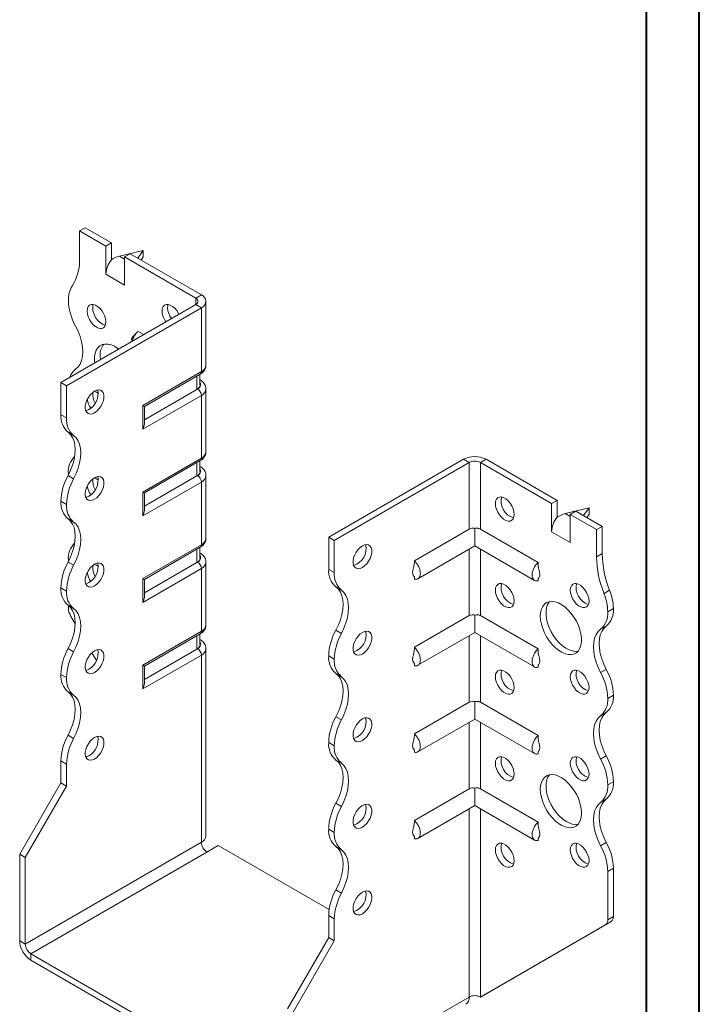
# Model space of a CAD drawing. Header units: millimetres. Extents: x 0 to 210, y 0 to 297.
# Tile 3 of 4: x 146 to 210, y 56 to 149. Entities that reach past the tile are written whole.
import ezdxf

# ---------------------------------------------------------------- set-up
doc = ezdxf.new("R2010")
doc.units = ezdxf.units.MM

msp = doc.modelspace()

# ---------------------------------------------------------------- linework, layer by layer
at = {"color": 7, "linetype": 'Continuous', "lineweight": 40}
for p, q in [((210.079, 0.215), (210.079, 297.215)), ((205.079, 5.215), (205.079, 292.215))]:
    msp.add_line(p, q, dxfattribs=at)
at = {"color": 7, "linetype": 'Continuous', "lineweight": 15}
for p, q in [((151.584, 128.782), (152.115, 129.088)), ((151.584, 128.782), (151.584, 126.218)), ((154.059, 127.353), (151.584, 128.782)), ((154.59, 127.659), (152.115, 129.088)), ((154.59, 127.659), (154.059, 127.353)), ((154.059, 124.699), (154.059, 127.353)), ((154.59, 126.066), (154.59, 127.659)), ((157.595, 126.945), (155.341, 126.409)), ((155.341, 126.409), (155.827, 126.128)), ((155.827, 126.333), (156.357, 126.639)), ((155.827, 123.679), (155.827, 126.333)), ((162.545, 122.455), (155.827, 126.333)), ((163.075, 122.761), (156.357, 126.639)), ((157.079, 126.222), (157.595, 126.945)), ((157.595, 126.332), (157.389, 126.043)), ((157.595, 126.945), (157.595, 126.332)), ((154.059, 124.699), (155.827, 123.679)), ((162.545, 122.455), (163.075, 122.761)), ((149.817, 114.495), (162.545, 121.842)), ((162.545, 122.455), (162.545, 121.842)), ((162.545, 121.842), (163.075, 121.536)), ((163.514, 116.127), (163.514, 122.149)), ((150.347, 114.189), (163.075, 121.536)), ((163.075, 115.514), (163.075, 121.536)), ((157.635, 119.008), (157.1, 119.317)), ((157.549, 112.324), (163.075, 115.514)), ((157.695, 112.24), (162.971, 115.285)), ((162.948, 114.251), (162.948, 115.272)), ((150.347, 114.189), (149.817, 114.495)), ((149.817, 111.453), (149.817, 114.495)), ((162.655, 113.843), (162.655, 115.103)), ((162.971, 114.722), (162.948, 114.736)), ((162.971, 114.722), (162.948, 114.733)), ((150.347, 111.147), (150.347, 114.189)), ((162.655, 113.843), (157.695, 110.98)), ((162.721, 113.881), (162.655, 113.843)), ((163.514, 107.961), (163.514, 113.881)), ((163.075, 113.269), (157.549, 110.079)), ((163.075, 107.349), (163.075, 113.269)), ((157.549, 110.079), (157.549, 112.324)), ((157.695, 110.572), (157.695, 112.24)), ((149.817, 111.453), (150.347, 111.147)), ((151.022, 109.496), (150.492, 109.802)), ((157.549, 104.159), (163.075, 107.349)), ((157.695, 104.074), (162.971, 107.12)), ((162.655, 105.678), (162.655, 106.938)), ((162.948, 106.086), (162.948, 107.107)), ((175.096, 99.902), (187.824, 107.249)), ((175.626, 99.595), (188.354, 106.943)), ((188.354, 106.943), (187.824, 107.249)), ((188.354, 106.943), (188.354, 100.662)), ((189.415, 106.943), (189.945, 107.249)), ((189.415, 100.662), (189.415, 106.943)), ((189.415, 106.943), (196.132, 103.065)), ((189.945, 107.249), (196.663, 103.371)), ((150.524, 105.919), (150.526, 105.784)), ((162.971, 106.557), (162.948, 106.57)), ((162.971, 106.557), (162.948, 106.568)), ((150.492, 105.719), (151.022, 105.413)), ((163.075, 105.103), (157.549, 101.913)), ((162.655, 105.678), (157.695, 102.814)), ((162.721, 105.716), (162.655, 105.678)), ((163.075, 99.184), (163.075, 105.103)), ((163.514, 99.796), (163.514, 105.716)), ((157.549, 101.913), (157.549, 104.159)), ((157.695, 102.406), (157.695, 104.074)), ((150.347, 102.981), (149.817, 103.288)), ((149.817, 103.287), (149.817, 103.288)), ((149.817, 103.287), (150.347, 102.981)), ((196.663, 103.371), (196.132, 103.065)), ((196.663, 101.778), (196.663, 103.371)), ((150.347, 102.981), (150.347, 102.981)), ((196.132, 100.411), (196.132, 103.065)), ((199.668, 102.657), (197.414, 102.121)), ((197.9, 102.045), (198.43, 102.351)), ((198.43, 102.351), (200.905, 100.922)), ((199.152, 101.934), (199.668, 102.657)), ((199.668, 102.657), (199.668, 102.044)), ((151.022, 101.33), (150.492, 101.637)), ((197.414, 102.121), (197.9, 101.84)), ((197.9, 99.391), (197.9, 102.045)), ((197.9, 102.045), (200.375, 100.616)), ((199.668, 102.044), (199.462, 101.755)), ((188.354, 100.662), (183.182, 97.677)), ((188.884, 100.717), (188.884, 99.079)), ((189.415, 100.662), (194.859, 97.519)), ((196.132, 100.411), (197.9, 99.391)), ((200.375, 100.616), (200.905, 100.922)), ((200.375, 100.616), (200.375, 98.052)), ((200.905, 100.922), (200.905, 98.358)), ((175.096, 99.902), (175.626, 99.595)), ((175.096, 96.86), (175.096, 99.902)), ((175.626, 96.554), (175.626, 99.595)), ((157.549, 95.993), (163.075, 99.184)), ((157.695, 95.909), (162.971, 98.955)), ((162.655, 97.512), (162.655, 98.772)), ((162.948, 97.92), (162.948, 98.941)), ((183.519, 95.982), (188.884, 99.079)), ((188.354, 98.773), (188.354, 92.497)), ((188.884, 99.079), (194.522, 95.825)), ((189.415, 92.497), (189.415, 98.773)), ((150.492, 97.553), (151.022, 97.247)), ((150.524, 97.753), (150.524, 97.614)), ((162.721, 97.55), (162.655, 97.512)), ((162.971, 98.392), (162.948, 98.405)), ((162.971, 98.392), (162.948, 98.403)), ((163.514, 91.63), (163.514, 97.55)), ((200.375, 98.052), (200.905, 98.358)), ((163.075, 96.938), (157.549, 93.748)), ((162.655, 97.512), (157.695, 94.649)), ((163.075, 91.018), (163.075, 96.938)), ((175.096, 96.86), (175.626, 96.554)), ((157.549, 93.748), (157.549, 95.993)), ((157.695, 94.241), (157.695, 95.909)), ((183.182, 96.168), (183.182, 95.948)), ((194.859, 96.006), (194.859, 95.791)), ((150.347, 94.816), (149.817, 95.122)), ((149.817, 95.122), (150.347, 94.816)), ((149.817, 95.122), (149.817, 95.122)), ((150.347, 94.816), (150.347, 94.816)), ((176.301, 94.902), (175.771, 95.208)), ((201.082, 94.589), (201.612, 94.895)), ((151.022, 93.165), (150.492, 93.471)), ((150.524, 93.447), (150.524, 93.192)), ((201.435, 92.859), (201.966, 93.165)), ((151.166, 91.741), (150.731, 92.495)), ((188.354, 92.497), (183.182, 89.511)), ((188.884, 92.551), (188.884, 90.914)), ((189.415, 92.497), (194.859, 89.354)), ((175.771, 91.126), (176.301, 90.819)), ((201.291, 91.514), (200.76, 91.207)), ((157.549, 87.828), (163.075, 91.018)), ((157.695, 87.743), (162.971, 90.789)), ((162.655, 89.347), (162.655, 90.607)), ((162.948, 89.755), (162.948, 90.776)), ((162.971, 90.226), (162.948, 90.24)), ((162.971, 90.226), (162.948, 90.237)), ((183.519, 87.817), (188.884, 90.914)), ((188.354, 90.608), (188.354, 84.332)), ((188.884, 90.914), (194.522, 87.659)), ((189.415, 84.332), (189.415, 90.608)), ((150.492, 89.388), (151.022, 89.082)), ((162.655, 89.347), (157.695, 86.484)), ((162.721, 89.385), (162.655, 89.347)), ((163.514, 71.727), (163.514, 89.385)), ((153.175, 88.262), (152.75, 88.997)), ((163.075, 88.773), (157.549, 85.583)), ((163.075, 71.115), (163.075, 88.773)), ((175.626, 88.388), (175.096, 88.694)), ((175.096, 88.694), (175.626, 88.388)), ((175.096, 88.694), (175.096, 88.694)), ((175.626, 88.388), (175.626, 88.388)), ((157.549, 85.583), (157.549, 87.828)), ((157.695, 86.075), (157.695, 87.743)), ((183.182, 88.002), (183.182, 87.783)), ((194.859, 87.84), (194.859, 87.626)), ((200.76, 87.124), (201.291, 87.43)), ((150.347, 86.651), (149.817, 86.957)), ((149.817, 86.956), (149.817, 86.957)), ((149.817, 86.956), (150.347, 86.65)), ((150.347, 86.65), (150.347, 86.651)), ((176.301, 86.737), (175.771, 87.043)), ((151.022, 85), (150.492, 85.306)), ((201.966, 85), (201.435, 84.694)), ((201.435, 84.694), (201.966, 85)), ((201.435, 84.694), (201.435, 84.694)), ((201.966, 85), (201.966, 85)), ((188.354, 84.332), (183.182, 81.346)), ((188.884, 84.386), (188.884, 82.748)), ((189.415, 84.332), (194.859, 81.189)), ((175.771, 82.96), (176.301, 82.654)), ((183.519, 79.651), (188.884, 82.748)), ((188.884, 82.748), (194.522, 79.494)), ((201.291, 83.348), (200.76, 83.042)), ((188.354, 82.442), (188.354, 76.166)), ((189.415, 76.166), (189.415, 82.442)), ((150.492, 81.222), (151.022, 80.916)), ((175.626, 80.223), (175.096, 80.529)), ((175.096, 80.528), (175.096, 80.529)), ((175.096, 80.528), (175.626, 80.222)), ((175.626, 80.222), (175.626, 80.223)), ((183.182, 79.837), (183.182, 79.617)), ((194.859, 79.675), (194.859, 79.46)), ((200.76, 78.959), (201.291, 79.265)), ((150.347, 78.486), (149.817, 78.792)), ((149.817, 76.73), (149.817, 78.792)), ((150.347, 76.424), (150.347, 78.486)), ((176.301, 78.572), (175.771, 78.878)), ((145.928, 69.994), (149.817, 76.73)), ((146.458, 69.688), (150.347, 76.424)), ((150.347, 76.424), (149.817, 76.73)), ((188.354, 76.166), (183.182, 73.18)), ((188.884, 76.221), (188.884, 74.583)), ((189.415, 76.166), (194.859, 73.023)), ((201.966, 76.834), (201.435, 76.528)), ((201.435, 76.527), (201.966, 76.834)), ((201.435, 76.528), (201.435, 76.527)), ((201.966, 76.834), (201.966, 76.834)), ((175.771, 74.795), (176.301, 74.489)), ((183.519, 71.486), (188.884, 74.583)), ((188.884, 74.583), (194.522, 71.329)), ((201.291, 75.183), (200.76, 74.877)), ((188.354, 74.277), (188.354, 56.522)), ((189.415, 56.522), (189.415, 74.277)), ((175.626, 72.057), (175.096, 72.364)), ((175.096, 72.363), (175.096, 72.364)), ((175.096, 72.363), (175.626, 72.057)), ((175.626, 72.057), (175.626, 72.057)), ((183.182, 71.672), (183.182, 71.452)), ((163.075, 71.115), (146.458, 61.522)), ((163.605, 70.196), (164.666, 70.809)), ((175.137, 64.764), (164.666, 70.809)), ((176.301, 70.406), (175.771, 70.712)), ((194.859, 71.51), (194.859, 71.295)), ((200.76, 70.793), (201.291, 71.099)), ((145.928, 69.994), (146.458, 69.688)), ((145.928, 61.828), (145.928, 69.994)), ((146.458, 61.522), (146.458, 69.688)), ((146.988, 60.604), (163.605, 70.196)), ((201.966, 68.669), (201.435, 68.363)), ((201.435, 68.363), (201.435, 63.802)), ((201.966, 68.669), (201.966, 64.108)), ((175.771, 66.629), (176.301, 66.323)), ((175.626, 63.893), (175.096, 64.199)), ((175.096, 62.136), (175.096, 64.199)), ((201.435, 63.802), (201.966, 64.108)), ((175.626, 61.83), (175.626, 63.893)), ((189.415, 56.522), (201.228, 63.344)), ((189.945, 56.828), (201.759, 63.65)), ((201.759, 63.65), (201.228, 63.344)), ((145.928, 61.828), (146.458, 61.522)), ((171.207, 55.4), (175.096, 62.136)), ((171.737, 55.094), (175.626, 61.83)), ((175.096, 62.136), (175.626, 61.83)), ((146.988, 60.604), (146.988, 59.991)), ((170.676, 46.929), (146.988, 60.604)), ((170.676, 46.316), (146.988, 59.991)), ((189.415, 56.522), (189.945, 56.828)), ((171.737, 46.929), (188.354, 56.522)), ((188.354, 56.522), (188.354, 56.521))]:
    msp.add_line(p, q, dxfattribs=at)
at = {"color": 7, "linetype": 'Continuous', "lineweight": 15, "flags": 128}
for points in [[(154.059, 120.209), (154.034, 120.468), (153.958, 120.741), (153.837, 121.014), (153.678, 121.269), (153.489, 121.492), (153.282, 121.67), (153.069, 121.793), (152.862, 121.854), (152.673, 121.849), (152.514, 121.778), (152.393, 121.645), (152.317, 121.458), (152.292, 121.229), (152.317, 120.97), (152.393, 120.696), (152.514, 120.424), (152.673, 120.169), (152.862, 119.945), (153.069, 119.767), (153.282, 119.644), (153.489, 119.583), (153.678, 119.589), (153.837, 119.66), (153.958, 119.793), (154.034, 119.979), (154.059, 120.209)], [(152.875, 121.852), (152.848, 121.765), (152.822, 121.535)], [(160.953, 120.924), (160.908, 121.014), (160.749, 121.27), (160.56, 121.493), (160.353, 121.671), (160.14, 121.794), (159.933, 121.855), (159.744, 121.849), (159.585, 121.778), (159.464, 121.646), (159.388, 121.459), (159.363, 121.23), (159.388, 120.971), (159.464, 120.697), (159.585, 120.425), (159.716, 120.209)], [(159.946, 121.853), (159.919, 121.765), (159.893, 121.536)], [(151.199, 115.736), (151.435, 115.953), (151.624, 116.233), (151.762, 116.571), (151.846, 116.958), (151.874, 117.387), (151.846, 117.849), (151.762, 118.333), (151.624, 118.83), (151.435, 119.328), (151.199, 119.818)], [(155.268, 117.642), (155.178, 117.709), (154.865, 117.904), (154.554, 118.04), (154.254, 118.113), (153.971, 118.121), (153.713, 118.065), (153.488, 117.945), (153.3, 117.764), (153.154, 117.528), (153.055, 117.243), (153.005, 116.915), (153.005, 116.554), (153.026, 116.347)], [(153.529, 117.044), (153.554, 116.67), (153.556, 116.654)], [(152.999, 113.678), (152.787, 113.526), (152.588, 113.324), (152.413, 113.083), (152.271, 112.817), (152.172, 112.542), (152.121, 112.274), (152.121, 112.028), (152.172, 111.818), (152.271, 111.658), (152.413, 111.555), (152.588, 111.516), (152.787, 111.544), (152.999, 111.637), (153.21, 111.788), (153.409, 111.991), (153.585, 112.232), (153.726, 112.498), (153.825, 112.773), (153.876, 113.041), (153.876, 113.287), (153.825, 113.496), (153.726, 113.657), (153.585, 113.76), (153.409, 113.798), (153.21, 113.771), (152.999, 113.678)], [(152.468, 111.943), (152.257, 111.85), (152.168, 111.83)], [(150.492, 109.802), (150.728, 109.584), (150.917, 109.304), (151.055, 108.967), (151.139, 108.579), (151.167, 108.15), (151.139, 107.689), (151.055, 107.204), (150.917, 106.707), (150.728, 106.209), (150.492, 105.719)], [(151.022, 105.413), (151.258, 105.903), (151.447, 106.401), (151.585, 106.898), (151.669, 107.382), (151.698, 107.844), (151.669, 108.273), (151.585, 108.66), (151.447, 108.998), (151.258, 109.278), (151.022, 109.496)], [(152.999, 105.513), (152.787, 105.361), (152.588, 105.159), (152.413, 104.918), (152.271, 104.652), (152.172, 104.377), (152.121, 104.108), (152.121, 103.862), (152.172, 103.653), (152.271, 103.492), (152.413, 103.39), (152.588, 103.351), (152.787, 103.379), (152.999, 103.471), (153.21, 103.623), (153.409, 103.825), (153.585, 104.066), (153.726, 104.332), (153.825, 104.607), (153.876, 104.875), (153.876, 105.122), (153.825, 105.331), (153.726, 105.492), (153.585, 105.594), (153.409, 105.633), (153.21, 105.605), (152.999, 105.513)], [(152.468, 103.777), (152.257, 103.685), (152.168, 103.665)], [(190.829, 103.065), (190.855, 103.294), (190.93, 103.48), (191.051, 103.613), (191.211, 103.684), (191.399, 103.69), (191.606, 103.629), (191.819, 103.506), (192.026, 103.328), (192.215, 103.104), (192.374, 102.849), (192.495, 102.577), (192.571, 102.303), (192.597, 102.044), (192.571, 101.815), (192.495, 101.628), (192.374, 101.496), (192.215, 101.424), (192.026, 101.419), (191.819, 101.48), (191.606, 101.603), (191.399, 101.781), (191.211, 102.004), (191.051, 102.259), (190.93, 102.532), (190.855, 102.806), (190.829, 103.065)], [(150.492, 101.637), (150.728, 101.419), (150.917, 101.139), (151.055, 100.801), (151.139, 100.414), (151.167, 99.985), (151.139, 99.523), (151.055, 99.039), (150.917, 98.542), (150.728, 98.043), (150.492, 97.553)], [(151.022, 97.247), (151.258, 97.737), (151.447, 98.236), (151.585, 98.733), (151.669, 99.217), (151.698, 99.679), (151.669, 100.108), (151.585, 100.495), (151.447, 100.833), (151.258, 101.113), (151.022, 101.33)], [(178.278, 99.085), (178.066, 98.933), (177.867, 98.731), (177.692, 98.49), (177.55, 98.224), (177.451, 97.949), (177.4, 97.681), (177.4, 97.435), (177.451, 97.225), (177.55, 97.064), (177.692, 96.962), (177.867, 96.923), (178.066, 96.951), (178.278, 97.043), (178.489, 97.195), (178.688, 97.397), (178.864, 97.638), (179.005, 97.904), (179.104, 98.179), (179.155, 98.448), (179.155, 98.694), (179.104, 98.903), (179.005, 99.064), (178.864, 99.166), (178.688, 99.205), (178.489, 99.177), (178.278, 99.085)], [(152.999, 97.347), (152.787, 97.195), (152.588, 96.993), (152.413, 96.752), (152.271, 96.486), (152.172, 96.211), (152.121, 95.943), (152.121, 95.697), (152.172, 95.488), (152.271, 95.327), (152.413, 95.224), (152.588, 95.186), (152.787, 95.213), (152.999, 95.306), (153.21, 95.458), (153.409, 95.66), (153.585, 95.901), (153.726, 96.167), (153.825, 96.442), (153.876, 96.71), (153.876, 96.956), (153.825, 97.166), (153.726, 97.326), (153.585, 97.429), (153.409, 97.467), (153.21, 97.44), (152.999, 97.347)], [(152.468, 95.612), (152.257, 95.52), (152.168, 95.499)], [(175.771, 91.126), (176.007, 91.616), (176.196, 92.114), (176.334, 92.611), (176.418, 93.095), (176.446, 93.557), (176.418, 93.986), (176.334, 94.373), (176.196, 94.711), (176.007, 94.991), (175.771, 95.208)], [(176.301, 90.819), (176.537, 91.309), (176.727, 91.808), (176.864, 92.305), (176.948, 92.789), (176.977, 93.251), (176.948, 93.68), (176.864, 94.067), (176.727, 94.405), (176.537, 94.685), (176.301, 94.902)], [(190.829, 94.899), (190.855, 95.129), (190.93, 95.315), (191.051, 95.448), (191.211, 95.519), (191.399, 95.524), (191.606, 95.464), (191.819, 95.341), (192.026, 95.162), (192.215, 94.939), (192.374, 94.684), (192.495, 94.411), (192.571, 94.138), (192.597, 93.879), (192.571, 93.649), (192.495, 93.463), (192.374, 93.33), (192.215, 93.259), (192.026, 93.254), (191.819, 93.314), (191.606, 93.437), (191.399, 93.616), (191.211, 93.839), (191.051, 94.094), (190.93, 94.366), (190.855, 94.64), (190.829, 94.899)], [(197.9, 94.9), (197.926, 95.129), (198.001, 95.316), (198.122, 95.448), (198.282, 95.519), (198.47, 95.525), (198.677, 95.464), (198.89, 95.341), (199.097, 95.163), (199.286, 94.94), (199.445, 94.684), (199.566, 94.412), (199.642, 94.138), (199.668, 93.879), (199.642, 93.65), (199.566, 93.463), (199.445, 93.331), (199.286, 93.26), (199.097, 93.254), (198.89, 93.315), (198.677, 93.438), (198.47, 93.616), (198.282, 93.839), (198.122, 94.095), (198.001, 94.367), (197.926, 94.641), (197.9, 94.9)], [(195.072, 92.45), (195.097, 92.796), (195.172, 93.103), (195.294, 93.365), (195.462, 93.574), (195.669, 93.724), (195.911, 93.813), (196.182, 93.837), (196.475, 93.797), (196.782, 93.692), (197.094, 93.526), (197.405, 93.303), (197.706, 93.029), (197.988, 92.711), (198.246, 92.357), (198.472, 91.976), (198.66, 91.579), (198.805, 91.175), (198.904, 90.775), (198.954, 90.389), (198.954, 90.028), (198.904, 89.7), (198.805, 89.415), (198.66, 89.178), (198.472, 88.998), (198.246, 88.878), (197.988, 88.821), (197.706, 88.83), (197.405, 88.903), (197.094, 89.039), (196.782, 89.234), (196.475, 89.483), (196.182, 89.78), (195.911, 90.117), (195.669, 90.486), (195.462, 90.876), (195.294, 91.278), (195.172, 91.681), (195.097, 92.075), (195.072, 92.45)], [(195.932, 93.817), (195.903, 93.782), (195.757, 93.546), (195.658, 93.261), (195.608, 92.933), (195.608, 92.572), (195.658, 92.186), (195.757, 91.786), (195.903, 91.382), (196.091, 90.985), (196.317, 90.604), (196.574, 90.25), (196.857, 89.932), (197.157, 89.658), (197.468, 89.435), (197.781, 89.269), (198.087, 89.164), (198.38, 89.124), (198.63, 89.144)], [(150.492, 93.471), (150.728, 93.254), (150.917, 92.973), (151.055, 92.636), (151.139, 92.249), (151.167, 91.82), (151.139, 91.358), (151.055, 90.874), (150.917, 90.377), (150.728, 89.878), (150.492, 89.388)], [(151.022, 89.082), (151.258, 89.572), (151.447, 90.071), (151.585, 90.567), (151.669, 91.052), (151.698, 91.513), (151.669, 91.942), (151.585, 92.33), (151.447, 92.667), (151.258, 92.948), (151.022, 93.165)], [(178.278, 90.919), (178.066, 90.768), (177.867, 90.565), (177.692, 90.324), (177.55, 90.059), (177.451, 89.784), (177.4, 89.515), (177.4, 89.269), (177.451, 89.06), (177.55, 88.899), (177.692, 88.796), (177.867, 88.758), (178.066, 88.786), (178.278, 88.878), (178.489, 89.03), (178.688, 89.232), (178.864, 89.473), (179.005, 89.739), (179.104, 90.014), (179.155, 90.282), (179.155, 90.528), (179.104, 90.738), (179.005, 90.898), (178.864, 91.001), (178.688, 91.04), (178.489, 91.012), (178.278, 90.919)], [(200.76, 87.124), (200.524, 87.614), (200.335, 88.113), (200.197, 88.61), (200.113, 89.094), (200.085, 89.556), (200.113, 89.985), (200.197, 90.372), (200.335, 90.71), (200.524, 90.99), (200.76, 91.207)], [(201.291, 91.514), (201.054, 91.296), (200.865, 91.016), (200.727, 90.678), (200.643, 90.291), (200.615, 89.862), (200.643, 89.4), (200.727, 88.916), (200.865, 88.419), (201.055, 87.92), (201.291, 87.43)], [(152.999, 89.182), (152.787, 89.03), (152.588, 88.828), (152.413, 88.587), (152.271, 88.321), (152.172, 88.046), (152.121, 87.778), (152.121, 87.532), (152.172, 87.322), (152.271, 87.161), (152.413, 87.059), (152.588, 87.02), (152.787, 87.048), (152.999, 87.14), (153.21, 87.292), (153.409, 87.495), (153.585, 87.736), (153.726, 88.001), (153.825, 88.276), (153.876, 88.545), (153.876, 88.791), (153.825, 89), (153.726, 89.161), (153.585, 89.264), (153.409, 89.302), (153.21, 89.274), (152.999, 89.182)], [(152.468, 87.447), (152.257, 87.354), (152.168, 87.334)], [(190.829, 86.734), (190.855, 86.963), (190.93, 87.15), (191.051, 87.282), (191.211, 87.353), (191.399, 87.359), (191.606, 87.298), (191.819, 87.175), (192.026, 86.997), (192.215, 86.774), (192.374, 86.518), (192.495, 86.246), (192.571, 85.972), (192.597, 85.713), (192.571, 85.484), (192.495, 85.297), (192.374, 85.165), (192.215, 85.094), (192.026, 85.088), (191.819, 85.149), (191.606, 85.272), (191.399, 85.45), (191.211, 85.673), (191.051, 85.929), (190.93, 86.201), (190.855, 86.475), (190.829, 86.734)], [(197.9, 86.734), (197.926, 86.964), (198.001, 87.15), (198.122, 87.283), (198.282, 87.354), (198.47, 87.359), (198.677, 87.299), (198.89, 87.176), (199.097, 86.998), (199.286, 86.774), (199.445, 86.519), (199.566, 86.247), (199.642, 85.973), (199.668, 85.714), (199.642, 85.484), (199.566, 85.298), (199.445, 85.165), (199.286, 85.094), (199.097, 85.089), (198.89, 85.149), (198.677, 85.272), (198.47, 85.451), (198.282, 85.674), (198.122, 85.929), (198.001, 86.202), (197.926, 86.475), (197.9, 86.734)], [(175.771, 82.96), (176.007, 83.45), (176.196, 83.949), (176.334, 84.446), (176.418, 84.93), (176.446, 85.392), (176.418, 85.821), (176.334, 86.208), (176.196, 86.546), (176.007, 86.826), (175.771, 87.043)], [(176.301, 82.654), (176.537, 83.144), (176.727, 83.643), (176.865, 84.139), (176.948, 84.624), (176.977, 85.085), (176.948, 85.515), (176.864, 85.902), (176.726, 86.239), (176.537, 86.52), (176.301, 86.737)], [(150.492, 85.306), (150.728, 85.088), (150.917, 84.808), (151.055, 84.47), (151.139, 84.083), (151.167, 83.654), (151.139, 83.192), (151.055, 82.708), (150.917, 82.211), (150.728, 81.712), (150.492, 81.222)], [(151.022, 80.916), (151.258, 81.406), (151.447, 81.905), (151.585, 82.402), (151.669, 82.886), (151.698, 83.348), (151.669, 83.777), (151.585, 84.164), (151.447, 84.502), (151.258, 84.782), (151.022, 85)], [(178.278, 82.754), (178.066, 82.602), (177.867, 82.4), (177.692, 82.159), (177.55, 81.893), (177.451, 81.618), (177.4, 81.35), (177.4, 81.104), (177.451, 80.894), (177.55, 80.734), (177.692, 80.631), (177.867, 80.592), (178.066, 80.62), (178.278, 80.713), (178.489, 80.864), (178.688, 81.067), (178.864, 81.308), (179.005, 81.573), (179.104, 81.848), (179.155, 82.117), (179.155, 82.363), (179.104, 82.572), (179.005, 82.733), (178.864, 82.836), (178.688, 82.874), (178.489, 82.846), (178.278, 82.754)], [(200.76, 78.959), (200.524, 79.449), (200.335, 79.948), (200.197, 80.444), (200.113, 80.929), (200.085, 81.39), (200.113, 81.819), (200.197, 82.207), (200.335, 82.544), (200.524, 82.825), (200.76, 83.042)], [(201.291, 83.348), (201.054, 83.131), (200.865, 82.85), (200.727, 82.513), (200.643, 82.126), (200.615, 81.697), (200.643, 81.235), (200.727, 80.751), (200.865, 80.254), (201.054, 79.755), (201.291, 79.265)], [(152.999, 81.016), (152.787, 80.865), (152.588, 80.662), (152.413, 80.421), (152.271, 80.156), (152.172, 79.881), (152.121, 79.612), (152.121, 79.366), (152.172, 79.157), (152.271, 78.996), (152.413, 78.893), (152.588, 78.855), (152.787, 78.883), (152.999, 78.975), (153.21, 79.127), (153.409, 79.329), (153.585, 79.57), (153.726, 79.836), (153.825, 80.111), (153.876, 80.379), (153.876, 80.625), (153.825, 80.835), (153.726, 80.995), (153.585, 81.098), (153.409, 81.137), (153.21, 81.109), (152.999, 81.016)], [(152.468, 79.281), (152.257, 79.189), (152.168, 79.169)], [(190.829, 78.568), (190.855, 78.798), (190.93, 78.984), (191.051, 79.117), (191.211, 79.188), (191.399, 79.193), (191.606, 79.133), (191.819, 79.01), (192.026, 78.832), (192.215, 78.608), (192.374, 78.353), (192.495, 78.081), (192.571, 77.807), (192.597, 77.548), (192.571, 77.318), (192.495, 77.132), (192.374, 76.999), (192.215, 76.928), (192.026, 76.923), (191.819, 76.983), (191.606, 77.106), (191.399, 77.285), (191.211, 77.508), (191.051, 77.763), (190.93, 78.036), (190.855, 78.309), (190.829, 78.568)], [(197.9, 78.569), (197.926, 78.798), (198.001, 78.985), (198.122, 79.118), (198.282, 79.189), (198.47, 79.194), (198.677, 79.134), (198.89, 79.011), (199.097, 78.832), (199.286, 78.609), (199.445, 78.354), (199.566, 78.081), (199.642, 77.808), (199.668, 77.549), (199.642, 77.319), (199.566, 77.133), (199.445, 77), (199.286, 76.929), (199.097, 76.923), (198.89, 76.984), (198.677, 77.107), (198.47, 77.285), (198.282, 77.509), (198.122, 77.764), (198.001, 78.036), (197.926, 78.31), (197.9, 78.569)], [(175.771, 74.795), (176.007, 75.285), (176.196, 75.783), (176.334, 76.28), (176.418, 76.765), (176.446, 77.226), (176.418, 77.655), (176.334, 78.043), (176.196, 78.38), (176.007, 78.661), (175.771, 78.878)], [(176.301, 74.489), (176.537, 74.979), (176.727, 75.477), (176.865, 75.974), (176.948, 76.458), (176.977, 76.92), (176.948, 77.349), (176.864, 77.737), (176.726, 78.074), (176.537, 78.354), (176.301, 78.572)], [(195.072, 76.119), (195.097, 76.465), (195.172, 76.772), (195.294, 77.034), (195.462, 77.243), (195.669, 77.394), (195.911, 77.482), (196.182, 77.507), (196.475, 77.466), (196.782, 77.361), (197.094, 77.195), (197.405, 76.972), (197.706, 76.698), (197.988, 76.38), (198.246, 76.026), (198.472, 75.645), (198.66, 75.248), (198.805, 74.844), (198.904, 74.444), (198.954, 74.058), (198.954, 73.697), (198.904, 73.369), (198.805, 73.084), (198.66, 72.848), (198.472, 72.667), (198.246, 72.547), (197.988, 72.491), (197.706, 72.499), (197.405, 72.572), (197.094, 72.708), (196.782, 72.903), (196.475, 73.152), (196.182, 73.449), (195.911, 73.786), (195.669, 74.155), (195.462, 74.545), (195.294, 74.947), (195.172, 75.35), (195.097, 75.744), (195.072, 76.119)], [(195.932, 77.487), (195.903, 77.452), (195.757, 77.216), (195.658, 76.93), (195.608, 76.602), (195.608, 76.241), (195.658, 75.855), (195.757, 75.455), (195.903, 75.051), (196.091, 74.654), (196.317, 74.273), (196.574, 73.919), (196.857, 73.601), (197.157, 73.327), (197.468, 73.104), (197.781, 72.938), (198.087, 72.834), (198.38, 72.793), (198.63, 72.813)], [(178.278, 74.589), (178.066, 74.437), (177.867, 74.235), (177.692, 73.993), (177.55, 73.728), (177.451, 73.453), (177.4, 73.184), (177.4, 72.938), (177.451, 72.729), (177.55, 72.568), (177.692, 72.466), (177.867, 72.427), (178.066, 72.455), (178.278, 72.547), (178.489, 72.699), (178.688, 72.901), (178.864, 73.142), (179.005, 73.408), (179.104, 73.683), (179.155, 73.951), (179.155, 74.197), (179.104, 74.407), (179.005, 74.568), (178.864, 74.67), (178.688, 74.709), (178.489, 74.681), (178.278, 74.589)], [(200.76, 70.793), (200.524, 71.283), (200.335, 71.782), (200.197, 72.279), (200.113, 72.763), (200.085, 73.225), (200.113, 73.654), (200.197, 74.042), (200.335, 74.379), (200.524, 74.659), (200.76, 74.877)], [(201.291, 75.183), (201.055, 74.966), (200.865, 74.685), (200.727, 74.348), (200.643, 73.96), (200.615, 73.531), (200.643, 73.069), (200.727, 72.585), (200.865, 72.088), (201.055, 71.589), (201.291, 71.099)], [(175.771, 66.629), (176.007, 67.119), (176.196, 67.618), (176.334, 68.115), (176.418, 68.599), (176.446, 69.061), (176.418, 69.49), (176.334, 69.877), (176.196, 70.215), (176.007, 70.495), (175.771, 70.712)], [(190.829, 70.403), (190.855, 70.632), (190.93, 70.819), (191.051, 70.951), (191.211, 71.023), (191.399, 71.028), (191.606, 70.967), (191.819, 70.844), (192.026, 70.666), (192.215, 70.443), (192.374, 70.188), (192.495, 69.915), (192.571, 69.642), (192.597, 69.382), (192.571, 69.153), (192.495, 68.967), (192.374, 68.834), (192.215, 68.763), (192.026, 68.757), (191.819, 68.818), (191.606, 68.941), (191.399, 69.119), (191.211, 69.343), (191.051, 69.598), (190.93, 69.87), (190.855, 70.144), (190.829, 70.403)], [(197.9, 70.404), (197.926, 70.633), (198.001, 70.82), (198.122, 70.952), (198.282, 71.023), (198.47, 71.029), (198.677, 70.968), (198.89, 70.845), (199.097, 70.667), (199.286, 70.444), (199.445, 70.188), (199.566, 69.916), (199.642, 69.642), (199.668, 69.383), (199.642, 69.154), (199.566, 68.967), (199.445, 68.835), (199.286, 68.764), (199.097, 68.758), (198.89, 68.819), (198.677, 68.942), (198.47, 69.12), (198.282, 69.343), (198.122, 69.598), (198.001, 69.871), (197.926, 70.145), (197.9, 70.404)], [(176.301, 66.323), (176.537, 66.813), (176.726, 67.312), (176.864, 67.808), (176.948, 68.293), (176.977, 68.754), (176.948, 69.184), (176.864, 69.571), (176.726, 69.909), (176.537, 70.189), (176.301, 70.406)], [(178.278, 66.423), (178.066, 66.271), (177.867, 66.069), (177.692, 65.828), (177.55, 65.562), (177.451, 65.287), (177.4, 65.019), (177.4, 64.773), (177.451, 64.563), (177.55, 64.403), (177.692, 64.3), (177.867, 64.262), (178.066, 64.289), (178.278, 64.382), (178.489, 64.534), (178.688, 64.736), (178.864, 64.977), (179.005, 65.243), (179.104, 65.518), (179.155, 65.786), (179.155, 66.032), (179.104, 66.241), (179.005, 66.402), (178.864, 66.505), (178.688, 66.543), (178.489, 66.516), (178.278, 66.423)]]:
    msp.add_lwpolyline(points, dxfattribs=at)
at = {"color": 7, "linetype": 'Continuous', "lineweight": 15}
for centre, radius, start, end in [((146.98, 126.03), 4.608, 327.74846, 2.33871), ((156.359, 124.593), 2.302, 140.22793, 177.36071), ((152.825, 122.342), 2.303, 147.74162, 182.29833), ((162.843, 122.149), 0.655, 290.78342, 69.21658), ((155.833, 122.415), 5.312, 181.78232, 209.26309), ((162.428, 122.149), 0.327, 290.78342, 69.21658), ((154.582, 121.555), 1.76, 180.64357, 250.92003), ((161.773, 121.615), 1.881, 182.42332, 215.77349), ((155.102, 117.137), 1.576, 142.05773, 183.36815), ((162.764, 116.202), 0.754, 294.37466, 354.3052), ((152.139, 114.499), 1.553, 127.23476, 161.82827), ((162.83, 115.487), 0.246, 305.01333, 6.29885), ((162.448, 114.301), 0.503, 294.37466, 354.3052), ((162.572, 114.285), 0.431, 290.26685, 29.20572), ((151.571, 113.457), 1.76, 300.64393, 10.92493), ((154.481, 113.377), 1.652, 173.25759, 210.38554), ((152.608, 112.568), 1.155, 49.90894, 71.53493), ((162.307, 113.234), 0.768, 2.60548, 57.39452), ((162.778, 113.946), 0.739, 293.69361, 355.01622), ((154.243, 113.181), 1.961, 188.60423, 214.93508), ((151.77, 111.288), 1.96, 175.16429, 229.31203), ((152.3, 110.982), 1.96, 175.16429, 229.31203), ((162.764, 108.036), 0.754, 294.37466, 354.3052), ((152.527, 106.076), 2.009, 134.71765, 184.47723), ((162.83, 107.322), 0.246, 305.01333, 6.29885), ((188.884, 105.202), 2.306, 62.60967, 117.39033), ((188.884, 105.919), 1.153, 62.60967, 117.39033), ((162.448, 106.136), 0.503, 294.37466, 354.3052), ((162.572, 106.12), 0.431, 290.26685, 29.20572), ((155.126, 103.122), 5.312, 150.73691, 178.21768), ((155.656, 102.816), 5.312, 150.73691, 178.21768), ((151.571, 105.292), 1.76, 300.64393, 10.92493), ((154.481, 105.212), 1.652, 173.25759, 210.38554), ((152.608, 104.403), 1.155, 49.90894, 71.53493), ((162.307, 105.069), 0.768, 2.60548, 57.39452), ((162.778, 105.78), 0.739, 293.69361, 355.01622), ((154.243, 105.015), 1.961, 188.60423, 214.93508), ((151.768, 103.122), 1.959, 175.16254, 229.32327), ((193.027, 103.313), 1.658, 166.94965, 253.04497), ((152.299, 102.816), 1.959, 175.16254, 229.32327), ((198.432, 100.305), 2.302, 140.22793, 177.36071), ((162.764, 99.871), 0.754, 294.37466, 354.3052), ((152.527, 97.91), 2.009, 134.71765, 184.47723), ((162.83, 99.156), 0.246, 305.01333, 6.29885), ((176.963, 98.823), 1.658, 286.95489, 13.05048), ((155.126, 94.957), 5.312, 150.73691, 178.21768), ((162.448, 97.97), 0.503, 294.37466, 354.3052), ((162.572, 97.955), 0.431, 290.26685, 29.20572), ((162.307, 96.903), 0.768, 2.60548, 57.39452), ((162.778, 97.615), 0.739, 293.69361, 355.01622), ((210.131, 98.24), 9.758, 181.10398, 201.97437), ((210.662, 98.546), 9.758, 181.10398, 201.97437), ((155.656, 94.651), 5.312, 150.73691, 178.21768), ((151.571, 97.126), 1.76, 300.64393, 10.92493), ((154.481, 97.046), 1.652, 173.25759, 210.38554), ((152.608, 96.237), 1.155, 49.90894, 71.53493), ((177.049, 96.695), 1.96, 175.16429, 229.31203), ((154.243, 96.85), 1.961, 188.60423, 214.93508), ((177.579, 96.389), 1.96, 175.16429, 229.31203), ((151.768, 94.957), 1.959, 175.16254, 229.32327), ((152.299, 94.65), 1.959, 175.16254, 229.32327), ((193.027, 95.148), 1.658, 166.94965, 253.04497), ((200.098, 95.149), 1.658, 166.94965, 253.04497), ((197.086, 93.068), 4.881, 1.13517, 21.97152), ((196.555, 92.762), 4.881, 1.13517, 21.97152), ((151.966, 93.242), 1.443, 181.9565, 211.14373), ((200.013, 93), 1.96, 310.68797, 4.83571), ((199.482, 92.694), 1.96, 310.68797, 4.83571), ((162.764, 91.705), 0.754, 294.37466, 354.3052), ((180.405, 88.529), 5.312, 150.73691, 178.21768), ((176.963, 90.658), 1.658, 286.95489, 13.05048), ((162.83, 90.991), 0.246, 305.01333, 6.29885), ((180.935, 88.223), 5.312, 150.73691, 178.21768), ((155.126, 86.792), 5.312, 150.73691, 178.21768), ((151.571, 88.961), 1.76, 300.64393, 10.92493), ((162.448, 89.805), 0.503, 294.37466, 354.3052), ((162.572, 89.789), 0.431, 290.26685, 29.20572), ((162.307, 88.738), 0.768, 2.60548, 57.39452), ((162.778, 89.449), 0.739, 293.69361, 355.01622), ((155.656, 86.485), 5.312, 150.73691, 178.21768), ((177.047, 88.529), 1.959, 175.16254, 229.32327), ((177.578, 88.223), 1.959, 175.16254, 229.32327), ((193.027, 86.982), 1.658, 166.94965, 253.04497), ((200.098, 86.983), 1.658, 166.94965, 253.04497), ((196.66, 84.835), 5.308, 1.78273, 29.26742), ((151.768, 86.791), 1.959, 175.16254, 229.32327), ((152.299, 86.485), 1.959, 175.16254, 229.32327), ((196.13, 84.529), 5.308, 1.78273, 29.26742), ((199.482, 84.528), 1.96, 310.68797, 4.83571), ((200.013, 84.834), 1.96, 310.68797, 4.83571), ((180.405, 80.364), 5.312, 150.73691, 178.21768), ((176.963, 82.492), 1.658, 286.95489, 13.05048), ((180.935, 80.058), 5.312, 150.73691, 178.21768), ((155.123, 78.627), 5.308, 150.73258, 178.21727), ((155.653, 78.321), 5.308, 150.73258, 178.21727), ((151.571, 80.796), 1.76, 300.64393, 10.92493), ((177.047, 80.363), 1.959, 175.16254, 229.32327), ((177.578, 80.057), 1.959, 175.16254, 229.32327), ((193.027, 78.817), 1.658, 166.94965, 253.04497), ((200.098, 78.818), 1.658, 166.94965, 253.04497), ((196.126, 76.363), 5.312, 1.78232, 29.26309), ((196.657, 76.669), 5.312, 1.78232, 29.26309), ((199.484, 76.362), 1.959, 310.67673, 4.83746), ((200.014, 76.668), 1.959, 310.67673, 4.83746), ((180.405, 72.198), 5.312, 150.73691, 178.21768), ((180.935, 71.892), 5.312, 150.73691, 178.21768), ((176.963, 74.327), 1.658, 286.95489, 13.05048), ((162.764, 71.802), 0.754, 294.37466, 354.3052), ((177.047, 72.198), 1.959, 175.16254, 229.32327), ((177.578, 71.892), 1.959, 175.16254, 229.32327), ((164.226, 71.167), 1.153, 182.60548, 237.39452), ((193.027, 70.652), 1.658, 166.94965, 253.04497), ((200.098, 70.652), 1.658, 166.94965, 253.04497), ((196.13, 68.198), 5.308, 1.78273, 29.26742), ((196.66, 68.504), 5.308, 1.78273, 29.26742), ((180.402, 64.034), 5.308, 150.73258, 178.21727), ((180.932, 63.728), 5.308, 150.73258, 178.21727), ((176.963, 66.161), 1.658, 286.95489, 13.05048), ((201.465, 64.058), 0.503, 305.69804, 5.62038), ((200.935, 63.752), 0.503, 305.69804, 5.62038), ((148.23, 61.933), 2.305, 182.60548, 237.39452), ((147.609, 61.575), 1.153, 182.60548, 237.39452), ((187.619, 56.441), 0.739, 305.01333, 6.29885), ((188.884, 55.498), 1.153, 62.60967, 117.39033)]:
    msp.add_arc(centre, radius, start, end, dxfattribs=at)
for centre, major_axis, ratio, start_param, end_param in [((155.341, 125.184), (1.39, 0.796), 0.717477, 1.181016, 1.704614), ((157.195, 112.528), (0.5, -0.289), 0.00007, 0.000041, 0.785439), ((157.195, 110.283), (0.354, 0.612), 0.577335, 4.71243, 5.497828), ((157.195, 104.363), (0.5, -0.289), 0.00007, 0.000041, 0.785439), ((157.195, 102.117), (0.354, 0.612), 0.577335, 4.71243, 5.497828), ((197.414, 100.896), (1.39, 0.796), 0.717477, 1.181016, 1.704614), ((157.195, 96.198), (0.5, -0.289), 0.00007, 0.000041, 0.785439), ((157.195, 93.952), (0.354, 0.612), 0.577335, 4.71243, 5.497828), ((157.195, 88.032), (0.5, -0.289), 0.00007, 0.000041, 0.785439), ((157.195, 85.787), (0.354, 0.612), 0.577335, 4.71243, 5.497828)]:
    msp.add_ellipse(centre, major_axis=major_axis, ratio=ratio, start_param=start_param, end_param=end_param, dxfattribs=at)
for points, knots in [([(156.952, 119.174), (156.913, 119.127), (156.822, 119.017), (156.681, 118.893), (156.578, 118.767), (156.53, 118.681), (156.511, 118.632), (156.501, 118.599), (156.494, 118.566), (156.492, 118.536), (156.493, 118.509), (156.498, 118.484), (156.505, 118.468), (156.51, 118.467), (156.513, 118.466)], [0, 0, 0, 0, 0.188459, 0.442396, 0.654057, 0.739658, 0.773076, 0.801841, 0.828617, 0.856601, 0.888626, 0.925867, 0.96442, 1, 1, 1, 1]), ([(157.1, 119.317), (157.044, 119.262), (156.905, 119.125), (156.724, 118.844), (156.601, 118.576), (156.579, 118.431), (156.574, 118.396)], [0, 0, 0, 0, 0.225912, 0.558443, 0.890983, 1, 1, 1, 1]), ([(162.971, 115.285), (163.017, 115.314), (163.134, 115.387), (163.29, 115.532), (163.42, 115.721), (163.502, 115.922), (163.507, 116.061), (163.509, 116.126)], [0, 0, 0, 0, 0.150917, 0.383711, 0.60241, 0.812211, 1, 1, 1, 1]), ([(163.509, 113.881), (163.511, 113.895), (163.521, 113.984), (163.478, 114.146), (163.386, 114.348), (163.242, 114.526), (163.097, 114.646), (163, 114.705), (162.971, 114.722)], [0, 0, 0, 0, 0.040531, 0.257059, 0.468054, 0.682577, 0.9086, 1, 1, 1, 1]), ([(162.971, 107.12), (163.017, 107.149), (163.134, 107.222), (163.29, 107.366), (163.42, 107.556), (163.502, 107.757), (163.507, 107.895), (163.509, 107.961)], [0, 0, 0, 0, 0.150917, 0.383711, 0.60241, 0.812211, 1, 1, 1, 1]), ([(163.509, 105.716), (163.511, 105.73), (163.521, 105.819), (163.478, 105.981), (163.386, 106.183), (163.242, 106.36), (163.097, 106.481), (163, 106.54), (162.971, 106.557)], [0, 0, 0, 0, 0.040531, 0.257059, 0.468054, 0.682577, 0.9086, 1, 1, 1, 1]), ([(188.884, 100.717), (188.838, 100.731), (188.79, 100.74), (188.694, 100.749), (188.647, 100.748), (188.51, 100.731), (188.425, 100.703), (188.354, 100.662)], [0, 0, 0, 0, 0.25, 0.25, 0.5, 0.5, 1, 1, 1, 1]), ([(189.415, 100.662), (189.379, 100.683), (189.34, 100.7), (189.258, 100.727), (189.213, 100.737), (189.122, 100.748), (189.075, 100.749), (188.979, 100.74), (188.931, 100.731), (188.884, 100.717)], [0, 0, 0, 0, 0.25, 0.25, 0.5, 0.5, 0.75, 0.75, 1, 1, 1, 1]), ([(162.971, 98.955), (163.017, 98.983), (163.134, 99.056), (163.29, 99.201), (163.42, 99.39), (163.502, 99.592), (163.507, 99.73), (163.509, 99.795)], [0, 0, 0, 0, 0.150917, 0.383711, 0.60241, 0.812211, 1, 1, 1, 1]), ([(163.509, 97.55), (163.511, 97.564), (163.521, 97.653), (163.478, 97.815), (163.386, 98.018), (163.242, 98.195), (163.097, 98.315), (163, 98.374), (162.971, 98.392)], [0, 0, 0, 0, 0.040531, 0.257059, 0.468054, 0.682577, 0.9086, 1, 1, 1, 1]), ([(183.182, 95.948), (183.222, 95.938), (183.262, 95.932), (183.338, 95.93), (183.375, 95.933), (183.444, 95.947), (183.476, 95.959), (183.537, 95.991), (183.565, 96.011), (183.615, 96.059), (183.638, 96.087), (183.677, 96.15), (183.694, 96.186), (183.72, 96.262), (183.73, 96.303), (183.744, 96.39), (183.747, 96.437), (183.747, 96.534), (183.744, 96.584), (183.73, 96.687), (183.72, 96.74), (183.68, 96.902), (183.641, 97.01), (183.54, 97.224), (183.479, 97.326), (183.375, 97.469), (183.338, 97.514), (183.262, 97.6), (183.222, 97.639), (183.182, 97.677)], [0, 0, 0, 0, 0.0625, 0.0625, 0.125, 0.125, 0.1875, 0.1875, 0.25, 0.25, 0.3125, 0.3125, 0.375, 0.375, 0.4375, 0.4375, 0.5, 0.5, 0.5625, 0.5625, 0.625, 0.625, 0.75, 0.75, 0.875, 0.875, 0.9375, 0.9375, 1, 1, 1, 1]), ([(183.181, 97.473), (183.168, 97.355), (183.145, 97.156), (183.076, 96.917), (183.035, 96.738), (183.012, 96.587), (183.017, 96.455), (183.041, 96.367), (183.079, 96.287), (183.146, 96.223), (183.169, 96.177), (183.181, 96.152)], [0, 0, 0, 0, 0.183845, 0.312711, 0.387766, 0.468607, 0.561014, 0.614242, 0.675479, 0.825899, 1, 1, 1, 1]), ([(194.859, 97.519), (194.819, 97.482), (194.779, 97.443), (194.703, 97.358), (194.666, 97.312), (194.597, 97.217), (194.565, 97.168), (194.504, 97.067), (194.476, 97.014), (194.426, 96.907), (194.403, 96.854), (194.364, 96.746), (194.347, 96.691), (194.321, 96.584), (194.311, 96.531), (194.297, 96.428), (194.294, 96.377), (194.294, 96.232), (194.307, 96.144), (194.36, 95.99), (194.4, 95.927), (194.501, 95.83), (194.562, 95.798), (194.666, 95.776), (194.702, 95.772), (194.779, 95.775), (194.819, 95.78), (194.859, 95.791)], [0, 0, 0, 0, 0.0625, 0.0625, 0.125, 0.125, 0.1875, 0.1875, 0.25, 0.25, 0.3125, 0.3125, 0.375, 0.375, 0.4375, 0.4375, 0.5, 0.5, 0.625, 0.625, 0.75, 0.75, 0.875, 0.875, 0.9375, 0.9375, 1, 1, 1, 1]), ([(194.864, 95.998), (194.867, 95.998), (194.873, 95.998), (194.922, 96.058), (194.983, 96.163), (195.024, 96.291), (195.027, 96.462), (194.985, 96.688), (194.9, 96.97), (194.874, 97.193), (194.859, 97.315)], [0, 0, 0, 0, 0.082719, 0.205131, 0.329338, 0.43478, 0.526561, 0.636523, 0.801685, 1, 1, 1, 1]), ([(188.884, 92.551), (188.838, 92.566), (188.79, 92.575), (188.694, 92.583), (188.647, 92.582), (188.51, 92.566), (188.425, 92.538), (188.354, 92.497)], [0, 0, 0, 0, 0.25, 0.25, 0.5, 0.5, 1, 1, 1, 1]), ([(189.415, 92.497), (189.38, 92.517), (189.34, 92.535), (189.257, 92.562), (189.214, 92.571), (189.076, 92.588), (188.978, 92.58), (188.884, 92.551)], [0, 0, 0, 0, 0.25, 0.25, 0.5, 0.5, 1, 1, 1, 1]), ([(162.971, 90.789), (163.017, 90.818), (163.134, 90.891), (163.29, 91.036), (163.42, 91.225), (163.502, 91.426), (163.507, 91.565), (163.509, 91.63)], [0, 0, 0, 0, 0.150917, 0.383711, 0.60241, 0.812211, 1, 1, 1, 1]), ([(163.509, 89.385), (163.511, 89.399), (163.521, 89.488), (163.478, 89.65), (163.386, 89.852), (163.242, 90.029), (163.097, 90.15), (163, 90.209), (162.971, 90.226)], [0, 0, 0, 0, 0.040531, 0.257059, 0.468054, 0.682577, 0.9086, 1, 1, 1, 1]), ([(183.181, 89.307), (183.168, 89.19), (183.145, 88.991), (183.076, 88.752), (183.035, 88.573), (183.012, 88.421), (183.017, 88.29), (183.041, 88.202), (183.079, 88.121), (183.146, 88.058), (183.169, 88.011), (183.181, 87.987)], [0, 0, 0, 0, 0.183845, 0.312711, 0.387766, 0.468607, 0.561014, 0.614242, 0.675479, 0.825899, 1, 1, 1, 1]), ([(183.182, 87.783), (183.222, 87.772), (183.262, 87.767), (183.338, 87.764), (183.375, 87.767), (183.444, 87.782), (183.476, 87.794), (183.537, 87.826), (183.565, 87.846), (183.615, 87.894), (183.638, 87.922), (183.677, 87.985), (183.694, 88.02), (183.72, 88.097), (183.73, 88.138), (183.744, 88.225), (183.747, 88.272), (183.747, 88.369), (183.744, 88.419), (183.73, 88.522), (183.72, 88.575), (183.68, 88.736), (183.641, 88.845), (183.54, 89.058), (183.479, 89.16), (183.375, 89.303), (183.338, 89.349), (183.262, 89.434), (183.222, 89.474), (183.182, 89.511)], [0, 0, 0, 0, 0.0625, 0.0625, 0.125, 0.125, 0.1875, 0.1875, 0.25, 0.25, 0.3125, 0.3125, 0.375, 0.375, 0.4375, 0.4375, 0.5, 0.5, 0.5625, 0.5625, 0.625, 0.625, 0.75, 0.75, 0.875, 0.875, 0.9375, 0.9375, 1, 1, 1, 1]), ([(194.859, 89.354), (194.819, 89.317), (194.779, 89.277), (194.703, 89.192), (194.666, 89.146), (194.597, 89.052), (194.565, 89.003), (194.504, 88.901), (194.476, 88.848), (194.426, 88.742), (194.403, 88.688), (194.364, 88.581), (194.347, 88.526), (194.321, 88.419), (194.311, 88.366), (194.297, 88.263), (194.294, 88.212), (194.294, 88.067), (194.307, 87.978), (194.36, 87.825), (194.4, 87.761), (194.501, 87.665), (194.562, 87.633), (194.666, 87.61), (194.702, 87.607), (194.779, 87.61), (194.819, 87.615), (194.859, 87.626)], [0, 0, 0, 0, 0.0625, 0.0625, 0.125, 0.125, 0.1875, 0.1875, 0.25, 0.25, 0.3125, 0.3125, 0.375, 0.375, 0.4375, 0.4375, 0.5, 0.5, 0.625, 0.625, 0.75, 0.75, 0.875, 0.875, 0.9375, 0.9375, 1, 1, 1, 1]), ([(194.864, 87.832), (194.867, 87.832), (194.873, 87.832), (194.922, 87.892), (194.983, 87.997), (195.024, 88.125), (195.027, 88.297), (194.985, 88.522), (194.9, 88.804), (194.874, 89.028), (194.859, 89.15)], [0, 0, 0, 0, 0.082719, 0.205131, 0.329338, 0.43478, 0.526561, 0.636523, 0.801685, 1, 1, 1, 1]), ([(188.884, 84.386), (188.838, 84.4), (188.79, 84.41), (188.694, 84.418), (188.647, 84.417), (188.51, 84.401), (188.425, 84.373), (188.354, 84.332)], [0, 0, 0, 0, 0.25, 0.25, 0.5, 0.5, 1, 1, 1, 1]), ([(189.415, 84.332), (189.38, 84.352), (189.34, 84.369), (189.257, 84.396), (189.214, 84.406), (189.076, 84.422), (188.978, 84.415), (188.884, 84.386)], [0, 0, 0, 0, 0.25, 0.25, 0.5, 0.5, 1, 1, 1, 1]), ([(183.181, 81.142), (183.168, 81.025), (183.145, 80.825), (183.076, 80.586), (183.035, 80.408), (183.012, 80.256), (183.017, 80.125), (183.041, 80.036), (183.079, 79.956), (183.146, 79.892), (183.169, 79.846), (183.181, 79.821)], [0, 0, 0, 0, 0.1838453, 0.3127111, 0.3877655, 0.468607, 0.5610137, 0.6142418, 0.6754793, 0.8258992, 1, 1, 1, 1]), ([(183.182, 79.617), (183.222, 79.607), (183.262, 79.601), (183.338, 79.599), (183.375, 79.602), (183.444, 79.617), (183.476, 79.628), (183.537, 79.66), (183.565, 79.681), (183.615, 79.729), (183.638, 79.756), (183.677, 79.819), (183.694, 79.855), (183.72, 79.931), (183.73, 79.972), (183.744, 80.06), (183.747, 80.106), (183.747, 80.203), (183.744, 80.253), (183.73, 80.356), (183.72, 80.41), (183.68, 80.571), (183.641, 80.679), (183.54, 80.893), (183.479, 80.995), (183.375, 81.138), (183.338, 81.183), (183.262, 81.269), (183.222, 81.308), (183.182, 81.346)], [0, 0, 0, 0, 0.0625, 0.0625, 0.125, 0.125, 0.1875, 0.1875, 0.25, 0.25, 0.3125, 0.3125, 0.375, 0.375, 0.4375, 0.4375, 0.5, 0.5, 0.5625, 0.5625, 0.625, 0.625, 0.75, 0.75, 0.875, 0.875, 0.9375, 0.9375, 1, 1, 1, 1]), ([(194.859, 81.189), (194.819, 81.151), (194.779, 81.112), (194.703, 81.027), (194.666, 80.981), (194.597, 80.887), (194.565, 80.837), (194.504, 80.736), (194.476, 80.683), (194.426, 80.577), (194.403, 80.523), (194.364, 80.415), (194.347, 80.36), (194.321, 80.253), (194.311, 80.201), (194.297, 80.098), (194.294, 80.047), (194.294, 79.901), (194.307, 79.813), (194.36, 79.659), (194.4, 79.596), (194.501, 79.499), (194.562, 79.467), (194.666, 79.445), (194.702, 79.442), (194.779, 79.444), (194.819, 79.45), (194.859, 79.46)], [0, 0, 0, 0, 0.0625, 0.0625, 0.125, 0.125, 0.1875, 0.1875, 0.25, 0.25, 0.3125, 0.3125, 0.375, 0.375, 0.4375, 0.4375, 0.5, 0.5, 0.625, 0.625, 0.75, 0.75, 0.875, 0.875, 0.9375, 0.9375, 1, 1, 1, 1]), ([(194.864, 79.667), (194.867, 79.667), (194.873, 79.667), (194.922, 79.727), (194.983, 79.832), (195.024, 79.96), (195.027, 80.131), (194.985, 80.357), (194.9, 80.639), (194.874, 80.863), (194.859, 80.985)], [0, 0, 0, 0, 0.082719, 0.205131, 0.329338, 0.43478, 0.526561, 0.636523, 0.801685, 1, 1, 1, 1]), ([(188.884, 76.221), (188.838, 76.235), (188.79, 76.244), (188.694, 76.252), (188.647, 76.251), (188.51, 76.235), (188.425, 76.207), (188.354, 76.166)], [0, 0, 0, 0, 0.25, 0.25, 0.5, 0.5, 1, 1, 1, 1]), ([(189.415, 76.166), (189.38, 76.187), (189.34, 76.204), (189.257, 76.231), (189.214, 76.241), (189.076, 76.257), (188.978, 76.25), (188.884, 76.221)], [0, 0, 0, 0, 0.25, 0.25, 0.5, 0.5, 1, 1, 1, 1]), ([(183.181, 72.976), (183.168, 72.859), (183.145, 72.66), (183.076, 72.421), (183.035, 72.242), (183.012, 72.09), (183.017, 71.959), (183.041, 71.871), (183.079, 71.79), (183.146, 71.727), (183.169, 71.681), (183.181, 71.656)], [0, 0, 0, 0, 0.183845, 0.312711, 0.387766, 0.468607, 0.561014, 0.614242, 0.675479, 0.825899, 1, 1, 1, 1]), ([(183.182, 71.452), (183.222, 71.441), (183.262, 71.436), (183.338, 71.433), (183.375, 71.436), (183.444, 71.451), (183.476, 71.463), (183.537, 71.495), (183.565, 71.515), (183.615, 71.563), (183.638, 71.591), (183.677, 71.654), (183.694, 71.689), (183.72, 71.766), (183.73, 71.807), (183.744, 71.894), (183.747, 71.941), (183.747, 72.038), (183.744, 72.088), (183.73, 72.191), (183.72, 72.244), (183.68, 72.405), (183.641, 72.514), (183.54, 72.728), (183.479, 72.829), (183.375, 72.973), (183.338, 73.018), (183.262, 73.104), (183.222, 73.143), (183.182, 73.18)], [0, 0, 0, 0, 0.0625, 0.0625, 0.125, 0.125, 0.1875, 0.1875, 0.25, 0.25, 0.3125, 0.3125, 0.375, 0.375, 0.4375, 0.4375, 0.5, 0.5, 0.5625, 0.5625, 0.625, 0.625, 0.75, 0.75, 0.875, 0.875, 0.9375, 0.9375, 1, 1, 1, 1]), ([(194.859, 73.023), (194.819, 72.986), (194.779, 72.946), (194.703, 72.861), (194.666, 72.816), (194.597, 72.721), (194.565, 72.672), (194.504, 72.57), (194.476, 72.517), (194.426, 72.411), (194.403, 72.358), (194.364, 72.25), (194.347, 72.195), (194.321, 72.088), (194.311, 72.035), (194.297, 71.932), (194.294, 71.881), (194.294, 71.736), (194.307, 71.647), (194.36, 71.494), (194.4, 71.431), (194.501, 71.334), (194.562, 71.302), (194.666, 71.279), (194.702, 71.276), (194.779, 71.279), (194.819, 71.284), (194.859, 71.295)], [0, 0, 0, 0, 0.0625, 0.0625, 0.125, 0.125, 0.1875, 0.1875, 0.25, 0.25, 0.3125, 0.3125, 0.375, 0.375, 0.4375, 0.4375, 0.5, 0.5, 0.625, 0.625, 0.75, 0.75, 0.875, 0.875, 0.9375, 0.9375, 1, 1, 1, 1]), ([(194.864, 71.501), (194.867, 71.501), (194.873, 71.502), (194.922, 71.561), (194.983, 71.666), (195.024, 71.794), (195.027, 71.966), (194.985, 72.192), (194.9, 72.473), (194.874, 72.697), (194.859, 72.819)], [0, 0, 0, 0, 0.082719, 0.205131, 0.329338, 0.43478, 0.526561, 0.636523, 0.801685, 1, 1, 1, 1])]:
    msp.add_open_spline(points, degree=3, knots=knots, dxfattribs=at)
for points in [[(183.182, 97.677), (183.181, 97.608), (183.181, 97.541), (183.181, 97.473)], [(194.859, 97.519), (194.859, 97.451), (194.859, 97.383), (194.859, 97.315)], [(183.182, 89.511), (183.181, 89.443), (183.181, 89.375), (183.181, 89.307)], [(194.859, 89.354), (194.859, 89.286), (194.859, 89.218), (194.859, 89.15)], [(183.182, 81.346), (183.181, 81.278), (183.181, 81.21), (183.181, 81.142)], [(194.859, 81.189), (194.859, 81.12), (194.859, 81.053), (194.859, 80.985)], [(183.182, 73.18), (183.181, 73.112), (183.181, 73.044), (183.181, 72.976)], [(194.859, 73.023), (194.859, 72.955), (194.859, 72.887), (194.859, 72.819)]]:
    msp.add_open_spline(points, degree=3, dxfattribs=at)

doc.saveas('drawing.dxf')
